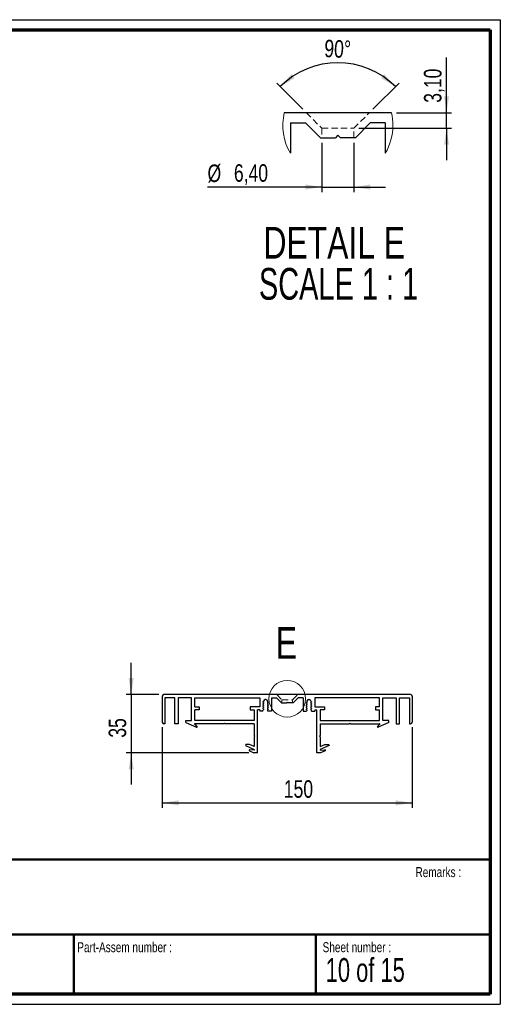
# Paper-space layout 'Side Base profile' of a CAD drawing. Header units: millimetres. Extents: x 7 to 291, y 7 to 204.
# Tile 2 of 2: x 194 to 291, y 7 to 204. Entities that reach past the tile are written whole.
import ezdxf

# ---------------------------------------------------------------- set-up
doc = ezdxf.new("R2010")
doc.units = ezdxf.units.MM
doc.linetypes.add('HIDDEN', pattern=[1.905, 1.27, -0.635])
for name, color, linetype in [('LAYER1', 7, 'Continuous'), ('LAYER2', 7, 'Continuous'), ('LOGO', 7, 'Continuous')]:
    doc.layers.add(name, color=color, linetype=linetype)
doc.styles.add('SLDTEXTSTYLE1', font='TXT', dxfattribs={"width": 0.75})
doc.styles.add('SLDTEXTSTYLE14', font='TXT', dxfattribs={"width": 0.6875})
doc.styles.add('SLDTEXTSTYLE9', font='TXT', dxfattribs={"width": 0.681818})
doc.dimstyles.new('SLDDIMSTYLE10', dxfattribs={"dimtxt": 3.5, "dimasz": 3.302, "dimexe": 0, "dimexo": 0.0625, "dimgap": 0.875, "dimtad": 1, "dimlfac": 3, "dimrnd": 1e-09, "dimzin": 12, "dimdsep": 46, "dimtxsty": 'SLDTEXTSTYLE1', "dimsah": 1, "dimcen": 0.09, "dimadec": 0, "dimazin": 3, "dimtfac": 1, "dimtofl": 0, "dimtmove": 0, "dimatfit": 3, "dimfxl": 1, "dimfrac": 2, "dimtolj": 1, "dimtzin": 12, "dimarcsym": 0})
doc.dimstyles.new('SLDDIMSTYLE11', dxfattribs={"dimtxt": 3.5, "dimasz": 3.302, "dimexe": 0, "dimexo": 0.0625, "dimgap": 0.875, "dimtad": 1, "dimlfac": 3, "dimrnd": 1e-09, "dimzin": 12, "dimdsep": 46, "dimtxsty": 'SLDTEXTSTYLE1', "dimsah": 1, "dimcen": 0.09, "dimadec": 0, "dimazin": 3, "dimtfac": 1, "dimtmove": 0, "dimatfit": 0, "dimfxl": 1, "dimfrac": 2, "dimtolj": 1, "dimtzin": 12, "dimarcsym": 0})
doc.dimstyles.new('SLDDIMSTYLE18', dxfattribs={"dimtxt": 3.5, "dimasz": 3.302, "dimexe": 0, "dimexo": 0.0625, "dimgap": 0.875, "dimtad": 1, "dimrnd": 1e-09, "dimzin": 12, "dimdsep": 46, "dimtxsty": 'SLDTEXTSTYLE1', "dimsah": 1, "dimcen": 0.09, "dimadec": 0, "dimazin": 3, "dimtfac": 1, "dimtmove": 0, "dimatfit": 0, "dimfxl": 1, "dimfrac": 2, "dimtolj": 1, "dimtzin": 12, "dimarcsym": 0})
doc.dimstyles.new('SLDDIMSTYLE19', dxfattribs={"dimtxt": 3.5, "dimasz": 3.302, "dimexe": 0, "dimexo": 0.0625, "dimgap": 0.875, "dimtad": 1, "dimdec": 4, "dimzin": 12, "dimdsep": 46, "dimtxsty": 'SLDTEXTSTYLE1', "dimsah": 1, "dimcen": 0.09, "dimazin": 3, "dimtfac": 1, "dimtofl": 0, "dimtmove": 0, "dimatfit": 3, "dimfxl": 1, "dimfrac": 2, "dimtolj": 1, "dimtzin": 12, "dimarcsym": 0})

# ---------------------------------------------------------------- blocks, each defined once
blk = doc.blocks.new('_D_38')
at = {"layer": 'LOGO'}
for p, q in [((222.93, 62.26), (222.93, 46.09)), ((272.93, 62.26), (272.93, 46.09)), ((222.93, 47.09), (272.93, 47.09))]:
    blk.add_line(p, q, dxfattribs=at)
for points in [[(222.93, 47.09), (226.23, 46.59), (226.23, 47.6)], [(272.93, 47.09), (269.63, 47.6), (269.63, 46.59)]]:
    blk.add_solid(points, dxfattribs=at)
at = {"layer": 'LOGO', "insert": (247.25, 51.61), "char_height": 3.5, "attachment_point": 1, "style": 'SLDTEXTSTYLE1'}
blk.add_mtext('150', dxfattribs=at)
blk = doc.blocks.new('_D_39')
at = {"layer": 'LOGO'}
for p, q in [((216.71, 68.76), (216.71, 75.11)), ((222.26, 68.76), (215.71, 68.76)), ((216.71, 68.76), (216.71, 57.09)), ((240.26, 57.09), (215.71, 57.09)), ((216.71, 57.09), (216.71, 50.74))]:
    blk.add_line(p, q, dxfattribs=at)
for points in [[(216.71, 68.76), (217.22, 72.06), (216.2, 72.06)], [(216.71, 57.09), (216.2, 53.79), (217.22, 53.79)]]:
    blk.add_solid(points, dxfattribs=at)
at = {"layer": 'LOGO', "insert": (212.2, 60.13), "char_height": 3.5, "attachment_point": 1, "rotation": 90, "style": 'SLDTEXTSTYLE1'}
blk.add_mtext('35', dxfattribs=at)
blk = doc.blocks.new('_D_40')
at = {"layer": 'LOGO'}
for p, q in [((254.86, 179.15), (254.86, 169.3)), ((261.26, 179.15), (261.26, 169.3)), ((254.86, 170.3), (231.98, 170.3)), ((254.86, 170.3), (261.26, 170.3)), ((261.26, 170.3), (267.61, 170.3))]:
    blk.add_line(p, q, dxfattribs=at)
for points in [[(254.86, 170.3), (251.56, 170.81), (251.56, 169.79)], [(261.26, 170.3), (264.56, 169.79), (264.56, 170.81)]]:
    blk.add_solid(points, dxfattribs=at)
at = {"layer": 'LOGO', "char_height": 3.5, "attachment_point": 1, "style": 'SLDTEXTSTYLE1'}
for s, insert in [('%%c', (231.98, 174.81)), ('6,40', (237.26, 174.86))]:
    blk.add_mtext(s, dxfattribs=dict(at, insert=insert))
blk = doc.blocks.new('_D_41')
at = {"layer": 'LOGO'}
for p, q in [((251.05, 185.86), (245.82, 191.1)), ((265.07, 185.86), (270.3, 191.1))]:
    blk.add_line(p, q, dxfattribs=at)
blk.add_arc((258.06, 178.85), 16.32, 45, 135, dxfattribs=at)
for points in [[(246.52, 190.39), (249.4, 192.09), (248.76, 192.87)], [(269.6, 190.39), (267.36, 192.87), (266.72, 192.09)]]:
    blk.add_solid(points, dxfattribs=at)
at = {"layer": 'LOGO', "insert": (255.44, 199.81), "char_height": 3.5, "attachment_point": 1, "rotation": 357.5371, "style": 'SLDTEXTSTYLE1'}
blk.add_mtext('90°', dxfattribs=at)
blk = doc.blocks.new('_D_42')
at = {"layer": 'LOGO'}
for p, q in [((279.81, 185.15), (279.81, 196.21)), ((269.77, 185.15), (280.81, 185.15)), ((279.81, 182.05), (279.81, 185.15)), ((262.26, 182.05), (280.81, 182.05)), ((279.81, 182.05), (279.81, 175.7))]:
    blk.add_line(p, q, dxfattribs=at)
for points in [[(279.81, 185.15), (280.31, 188.45), (279.3, 188.45)], [(279.81, 182.05), (279.3, 178.75), (280.31, 178.75)]]:
    blk.add_solid(points, dxfattribs=at)
at = {"layer": 'LOGO', "insert": (275.29, 187.16), "char_height": 3.5, "attachment_point": 1, "rotation": 90, "style": 'SLDTEXTSTYLE1'}
blk.add_mtext('3,10', dxfattribs=at)
blk = doc.blocks.new('SW_NOTE_0_42')
at = {"layer": 'LOGO', "color": 0, "char_height": 6.35, "attachment_point": 2}
for s, insert, style in [('DETAIL E', (16.47, 8.19), 'SLDTEXTSTYLE1'), ('SCALE 1 : 1', (17.32, -0.03), 'SLDTEXTSTYLE9')]:
    blk.add_mtext(s, dxfattribs=dict(at, insert=insert, style=style))

psp = doc.layouts.new('Side Base profile')

# ---------------------------------------------------------------- linework, layer by layer
at = {"color": 7, "linetype": 'Continuous', "lineweight": 25}
for p, q in [((268.771711, 185.151777), (247.34786, 185.151777)), ((248.559785, 183.151777), (251.559786, 183.151777)), ((248.559785, 183.151777), (248.559785, 177.068096)), ((251.559786, 183.151777), (254.559786, 180.151777)), ((264.559786, 183.151777), (261.559786, 180.151777)), ((267.559785, 183.151777), (264.559786, 183.151777)), ((267.559785, 183.151777), (267.559785, 177.068094)), ((254.559786, 180.151777), (257.559785, 180.151777)), ((258.059786, 180.651777), (257.559785, 180.151777)), ((258.059786, 180.651777), (258.559785, 180.151777)), ((261.559786, 180.151777), (258.559785, 180.151777)), ((222.931324, 68.42787), (222.931324, 63.261203)), ((272.597991, 68.761203), (223.264657, 68.761203)), ((225.464657, 68.094537), (223.464657, 68.094537)), ((223.464657, 68.094537), (223.464657, 62.92787)), ((225.464657, 62.92787), (225.464657, 68.094537)), ((228.797991, 68.094537), (226.131324, 68.094537)), ((226.131324, 68.094537), (226.131324, 62.92787)), ((228.797991, 63.594537), (228.797991, 68.094537)), ((229.464657, 68.094537), (242.431324, 68.094537)), ((229.464657, 66.32787), (229.464657, 68.094537)), ((242.431324, 68.094537), (242.431324, 66.32787)), ((243.206324, 67.40985), (243.072991, 67.33287)), ((243.072991, 67.33287), (243.072991, 67.23287)), ((243.206324, 67.15589), (243.072991, 67.23287)), ((243.206324, 66.986517), (243.072991, 66.909537)), ((243.206324, 67.42787), (243.206324, 67.40985)), ((243.206324, 67.15589), (243.206324, 66.986517)), ((243.656324, 67.761203), (243.539657, 67.761203)), ((243.989657, 67.42787), (243.989657, 67.198183)), ((243.989657, 67.198183), (244.122991, 67.121203)), ((243.989657, 66.944223), (244.122991, 67.021203)), ((244.122991, 67.121203), (244.122991, 67.021203)), ((244.764657, 68.094537), (245.764657, 68.094537)), ((244.764657, 68.094537), (244.764657, 65.42787)), ((245.764657, 68.094537), (246.764657, 67.094537)), ((246.764657, 67.094537), (247.764657, 67.094537)), ((247.931324, 67.261203), (247.764657, 67.094537)), ((247.931324, 67.261203), (248.097991, 67.094537)), ((249.097991, 67.094537), (248.097991, 67.094537)), ((250.097991, 68.094537), (249.097991, 67.094537)), ((251.097991, 68.094537), (250.097991, 68.094537)), ((251.097991, 68.094537), (251.097991, 65.42787)), ((251.872991, 67.198183), (251.739657, 67.121203)), ((251.739657, 67.121203), (251.739657, 67.021203)), ((251.872991, 66.944223), (251.739657, 67.021203)), ((251.872991, 67.42787), (251.872991, 67.198183)), ((252.206324, 67.761203), (252.322991, 67.761203)), ((252.656324, 67.42787), (252.656324, 67.40985)), ((252.656324, 67.40985), (252.789657, 67.33287)), ((252.656324, 67.15589), (252.789657, 67.23287)), ((252.656324, 67.15589), (252.656324, 66.986517)), ((252.656324, 66.986517), (252.789657, 66.909537)), ((252.789657, 67.33287), (252.789657, 67.23287)), ((266.397991, 68.094537), (253.431324, 68.094537)), ((253.431324, 68.094537), (253.431324, 66.32787)), ((266.397991, 66.32787), (266.397991, 68.094537)), ((267.064657, 68.094537), (269.731324, 68.094537)), ((267.064657, 63.594537), (267.064657, 68.094537)), ((269.731324, 68.094537), (269.731324, 62.92787)), ((270.397991, 68.094537), (272.397991, 68.094537)), ((270.397991, 62.92787), (270.397991, 68.094537)), ((272.397991, 68.094537), (272.397991, 62.92787)), ((272.931324, 68.42787), (272.931324, 63.261203)), ((229.464657, 66.32787), (230.297991, 66.32787)), ((230.297991, 65.72787), (229.464657, 65.72787)), ((229.464657, 63.594537), (229.464657, 65.72787)), ((230.297991, 66.32787), (230.297991, 65.72787)), ((240.497991, 66.32787), (240.497991, 65.72787)), ((242.431324, 66.32787), (240.497991, 66.32787)), ((240.497991, 65.72787), (241.331324, 65.72787)), ((241.331324, 65.72787), (241.331324, 63.594537)), ((242.431324, 65.72787), (241.997991, 65.72787)), ((241.997991, 57.094537), (241.997991, 65.72787)), ((242.431324, 65.72787), (242.431324, 65.42787)), ((243.072991, 65.42787), (242.431324, 65.42787)), ((243.072991, 66.909537), (243.072991, 66.809537)), ((243.206324, 66.732557), (243.072991, 66.809537)), ((243.206324, 66.563183), (243.072991, 66.486203)), ((243.072991, 66.486203), (243.072991, 66.386203)), ((243.206324, 66.309223), (243.072991, 66.386203)), ((243.206324, 66.13985), (243.072991, 66.06287)), ((243.072991, 66.06287), (243.072991, 65.96287)), ((243.206324, 65.88589), (243.072991, 65.96287)), ((243.206324, 65.716517), (243.072991, 65.639537)), ((243.072991, 65.42787), (243.072991, 65.639537)), ((243.206324, 66.732557), (243.206324, 66.563183)), ((243.206324, 66.309223), (243.206324, 66.13985)), ((243.206324, 65.88589), (243.206324, 65.716517)), ((243.989657, 66.944223), (243.989657, 66.77485)), ((243.989657, 66.77485), (244.122991, 66.69787)), ((243.989657, 66.52089), (244.122991, 66.59787)), ((243.989657, 66.52089), (243.989657, 66.351517)), ((243.989657, 66.351517), (244.122991, 66.274537)), ((243.989657, 66.097557), (244.122991, 66.174537)), ((243.989657, 66.097557), (243.989657, 65.928183)), ((243.989657, 65.928183), (244.122991, 65.851203)), ((243.989657, 65.674223), (244.122991, 65.751203)), ((243.989657, 65.674223), (243.989657, 65.50485)), ((244.122991, 65.42787), (243.989657, 65.50485)), ((244.122991, 66.69787), (244.122991, 66.59787)), ((244.122991, 66.274537), (244.122991, 66.174537)), ((244.122991, 65.851203), (244.122991, 65.751203)), ((244.764657, 65.42787), (244.122991, 65.42787)), ((251.097991, 65.42787), (251.739657, 65.42787)), ((251.872991, 66.77485), (251.739657, 66.69787)), ((251.739657, 66.69787), (251.739657, 66.59787)), ((251.872991, 66.52089), (251.739657, 66.59787)), ((251.872991, 66.351517), (251.739657, 66.274537)), ((251.739657, 66.274537), (251.739657, 66.174537)), ((251.872991, 66.097557), (251.739657, 66.174537)), ((251.872991, 65.928183), (251.739657, 65.851203)), ((251.739657, 65.851203), (251.739657, 65.751203)), ((251.872991, 65.674223), (251.739657, 65.751203)), ((251.739657, 65.42787), (251.872991, 65.50485)), ((251.872991, 66.944223), (251.872991, 66.77485)), ((251.872991, 66.52089), (251.872991, 66.351517)), ((251.872991, 66.097557), (251.872991, 65.928183)), ((251.872991, 65.674223), (251.872991, 65.50485)), ((252.656324, 66.732557), (252.789657, 66.809537)), ((252.656324, 66.732557), (252.656324, 66.563183)), ((252.656324, 66.563183), (252.789657, 66.486203)), ((252.656324, 66.309223), (252.789657, 66.386203)), ((252.656324, 66.309223), (252.656324, 66.13985)), ((252.656324, 66.13985), (252.789657, 66.06287)), ((252.656324, 65.88589), (252.789657, 65.96287)), ((252.656324, 65.88589), (252.656324, 65.716517)), ((252.656324, 65.716517), (252.789657, 65.639537)), ((252.789657, 66.909537), (252.789657, 66.809537)), ((252.789657, 66.486203), (252.789657, 66.386203)), ((252.789657, 66.06287), (252.789657, 65.96287)), ((252.789657, 65.42787), (252.789657, 65.639537)), ((252.789657, 65.42787), (253.431324, 65.42787)), ((253.431324, 66.32787), (255.364657, 66.32787)), ((253.431324, 65.72787), (253.864657, 65.72787)), ((253.431324, 65.72787), (253.431324, 65.42787)), ((253.864657, 57.094537), (253.864657, 65.72787)), ((255.364657, 65.72787), (254.531324, 65.72787)), ((254.531324, 65.72787), (254.531324, 63.594537)), ((255.364657, 66.32787), (255.364657, 65.72787)), ((265.564657, 66.32787), (265.564657, 65.72787)), ((266.397991, 66.32787), (265.564657, 66.32787)), ((265.564657, 65.72787), (266.397991, 65.72787)), ((266.397991, 63.594537), (266.397991, 65.72787)), ((227.631324, 63.164488), (227.631324, 63.594537)), ((227.631324, 63.594537), (228.797991, 63.594537)), ((227.631324, 63.164488), (229.757317, 62.217935)), ((241.331324, 63.594537), (229.464657, 63.594537)), ((235.397991, 63.061203), (235.264657, 62.92787)), ((235.531324, 62.92787), (235.397991, 63.061203)), ((254.531324, 63.594537), (266.397991, 63.594537)), ((260.331324, 62.92787), (260.464657, 63.061203)), ((260.464657, 63.061203), (260.597991, 62.92787)), ((268.231324, 63.164488), (266.105331, 62.217935)), ((268.231324, 63.594537), (267.064657, 63.594537)), ((268.231324, 63.164488), (268.231324, 63.594537)), ((223.464657, 62.92787), (223.264657, 62.92787)), ((226.131324, 62.92787), (225.464657, 62.92787)), ((229.420082, 62.813247), (229.867457, 62.381223)), ((235.264657, 62.92787), (229.466393, 62.92787)), ((241.331324, 62.92787), (235.531324, 62.92787)), ((241.331324, 62.92787), (241.331324, 60.561203)), ((254.531324, 62.92787), (260.331324, 62.92787)), ((254.531324, 62.92787), (254.531324, 60.561203)), ((260.597991, 62.92787), (266.396255, 62.92787)), ((266.442566, 62.813247), (265.995192, 62.381223)), ((269.731324, 62.92787), (270.397991, 62.92787)), ((272.397991, 62.92787), (272.597991, 62.92787)), ((241.331324, 60.561203), (241.464657, 60.42787)), ((241.331324, 60.294537), (241.464657, 60.42787)), ((241.331324, 60.294537), (241.331324, 58.34193)), ((254.531324, 60.561203), (254.397991, 60.42787)), ((254.531324, 60.294537), (254.397991, 60.42787)), ((254.531324, 60.294537), (254.531324, 58.34193)), ((239.634993, 58.761203), (239.556467, 58.58483)), ((239.556467, 58.58483), (241.331324, 57.794612)), ((240.389622, 58.761203), (239.634993, 58.761203)), ((240.351112, 57.501273), (241.264657, 57.094537)), ((241.331324, 58.34193), (240.389622, 58.761203)), ((241.331324, 57.627173), (240.398761, 57.692384)), ((241.331324, 57.794612), (241.331324, 57.627173)), ((254.531324, 58.34193), (255.473026, 58.761203)), ((256.306181, 58.58483), (254.531324, 57.794612)), ((254.531324, 57.794612), (254.531324, 57.627173)), ((254.531324, 57.627173), (255.463887, 57.692384)), ((255.511536, 57.501273), (254.597991, 57.094537)), ((255.473026, 58.761203), (256.227655, 58.761203)), ((256.227655, 58.761203), (256.306181, 58.58483)), ((241.997991, 57.094537), (241.264657, 57.094537)), ((254.597991, 57.094537), (253.864657, 57.094537))]:
    psp.add_line(p, q, dxfattribs=at)
at = {"color": 7, "linetype": 'HIDDEN', "lineweight": 18}
for p, q in [((251.759785, 185.151777), (254.859786, 182.051777)), ((261.259786, 182.051777), (264.359786, 185.151777)), ((254.859786, 182.051777), (261.259786, 182.051777)), ((254.859786, 182.051777), (254.859786, 180.151777)), ((261.259786, 180.151777), (261.259786, 182.051777)), ((245.831324, 68.761203), (246.864657, 67.72787)), ((246.864657, 67.72787), (248.997991, 67.72787)), ((246.864657, 67.72787), (246.864657, 67.094537)), ((248.997991, 67.72787), (250.031324, 68.761203)), ((248.997991, 67.094537), (248.997991, 67.72787))]:
    psp.add_line(p, q, dxfattribs=at)
at = {"color": 7, "linetype": 'Continuous', "lineweight": 18}
psp.add_circle((247.931324, 67.91896), 3.668632, dxfattribs=at)
for centre, radius, start, end in [((258.059784, 182.625048), 11.005893, 166.72767185, 210.32517105), ((258.059889, 182.625054), 11.005792, 359.99996708, 13.27241701), ((258.059768, 182.625054), 11.005913, 329.67483569, 359.99996752)]:
    psp.add_arc(centre, radius, start, end, dxfattribs=at)
at = {"color": 7, "linetype": 'Continuous', "lineweight": 25}
for centre, radius, start, end in [((223.264657, 68.42787), 0.333333, 90, 180), ((243.539657, 67.42787), 0.333333, 90, 180), ((243.656324, 67.42787), 0.333333, 0, 90), ((252.206324, 67.42787), 0.333333, 90, 180), ((252.322991, 67.42787), 0.333333, 0, 90), ((272.597991, 68.42787), 0.333333, 0, 90), ((223.264657, 63.261203), 0.333333, 180, 270), ((272.597991, 63.261203), 0.333333, 270, 0), ((229.466393, 62.861203), 0.066667, 90, 226), ((229.797991, 62.309289), 0.1, 246, 46), ((266.064657, 62.309289), 0.1, 134, 294), ((266.396255, 62.861203), 0.066667, 314, 90), ((240.391786, 57.592628), 0.1, 86, 246), ((255.470862, 57.592628), 0.1, 294, 94)]:
    psp.add_arc(centre, radius, start, end, dxfattribs=at)
at = {"layer": 'LAYER1', "lineweight": 50}
for p, q in [((8.569641, 35.783909), (288.569641, 35.783909)), ((8.569641, 20.783909), (288.569641, 20.783909)), ((205.222477, 8.783909), (205.222477, 20.783909)), ((253.650911, 8.783909), (253.650911, 20.783909))]:
    psp.add_line(p, q, dxfattribs=at)
at = {"layer": 'LAYER2', "lineweight": 70}
for p, q in [((8.569641, 201.783909), (288.569641, 201.783909)), ((288.569641, 201.783909), (288.569641, 8.783909)), ((288.569641, 8.783909), (8.569641, 8.783909))]:
    psp.add_line(p, q, dxfattribs=at)
at = {"layer": 'LOGO'}
for p, q in [((6.569641, 203.783909), (290.569641, 203.783909)), ((290.569641, 203.783909), (290.569641, 6.783909)), ((6.569641, 6.783909), (290.569641, 6.783909))]:
    psp.add_line(p, q, dxfattribs=at)

# ---------------------------------------------------------------- block references
psp.add_blockref('SW_NOTE_0_42', (240.879452, 154.142209), dxfattribs=at)

# ---------------------------------------------------------------- texts
at = {"color": 7, "linetype": 'Continuous', "lineweight": 18, "insert": (245.645461, 82.268518), "char_height": 6.35, "attachment_point": 1, "style": 'SLDTEXTSTYLE1'}
psp.add_mtext('E', dxfattribs=at)
at = {"layer": 'LOGO', "attachment_point": 1}
for s, insert, char_height, style in [('Remarks :', (273.595551, 34.235841), 2, 'SLDTEXTSTYLE1'), ('Part-Assem number :', (205.926583, 19.21038), 2, 'SLDTEXTSTYLE1'), ('Sheet number :', (255.011235, 19.21038), 2, 'SLDTEXTSTYLE1'), ('10 of 15', (255.634284, 16.03963), 4.7625, 'SLDTEXTSTYLE14')]:
    psp.add_mtext(s, dxfattribs=dict(at, insert=insert, char_height=char_height, style=style))

# ---------------------------------------------------------------- dimensions: what is measured, and where the dimension line sits
at = {"layer": 'LOGO'}
dim = psp.add_angular_dim_2l(base=(258.059786, 195.166848), line1=((251.759786, 185.151777), (254.859786, 182.051777)), line2=((261.259786, 182.051777), (264.359786, 185.151777)), dimstyle='SLDDIMSTYLE19', dxfattribs=at)
dim.commit()
dim.dimension.update_dxf_attribs({"geometry": '_D_41', "text_midpoint": (258.760875, 195.151777), "dimtype": 162})
for base, p1, p2, dimstyle, picture, middle in [((279.805198, 185.151777), (261.259786, 182.051777), (268.771711, 185.151777), 'SLDDIMSTYLE18', '_D_42', (279.805198, 191.685635)), ((216.710128, 57.094537), (223.264657, 68.761203), (241.264657, 57.094537), 'SLDDIMSTYLE11', '_D_39', (216.710128, 62.720256))]:
    dim = psp.add_linear_dim(base=base, p1=p1, p2=p2, angle=90, dimstyle=dimstyle, dxfattribs=at)
    dim.commit()
    dim.dimension.update_dxf_attribs({"geometry": picture, "text_midpoint": middle, "dimtype": 160})
dim = psp.add_linear_dim(base=(261.259786, 170.299152), p1=(254.859786, 180.151777), p2=(261.259786, 180.151777), text='%%c<>', dimstyle='SLDDIMSTYLE18', dxfattribs=at)
dim.commit()
dim.dimension.update_dxf_attribs({"geometry": '_D_40', "text_midpoint": (239.148777, 170.299152), "dimtype": 160})
dim = psp.add_linear_dim(base=(272.931324, 47.094537), p1=(222.931324, 63.261203), p2=(272.931324, 63.261203), dimstyle='SLDDIMSTYLE10', dxfattribs=at)
dim.commit()
dim.dimension.update_dxf_attribs({"geometry": '_D_38', "text_midpoint": (251.126337, 47.094537), "dimtype": 160})

doc.saveas('drawing.dxf')
